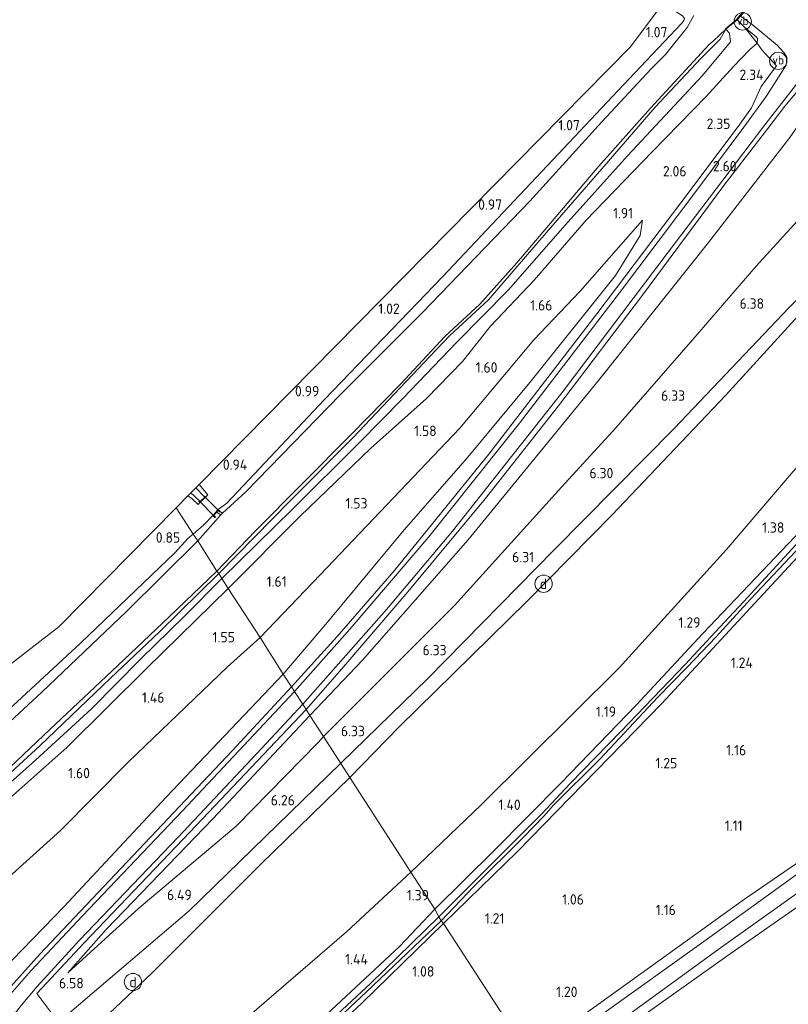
# Model space of a CAD drawing. Extents: x 130905 to 137824, y 412333 to 417928.
# Tile 136 of 256: x 133076 to 133210, y 414507 to 414678. Entities that reach past the tile are written whole.
import ezdxf
from ezdxf.enums import TextEntityAlignment as Align
from ezdxf.lldxf.tags import DXFTag

# ---------------------------------------------------------------- set-up
doc = ezdxf.new("R2010")
doc.units = 0
for name, color, linetype, lineweight in [('B-ME-GR-BOUWLAND_AKKERBOUW-GV', 80, 'Continuous', 13), ('B-ME-GR-GRAS-GV', 60, 'Continuous', 13), ('B-ME-GW-TALUD_KRUIN-G', 90, 'Continuous', 18), ('B-ME-GW-TALUD_TEEN-G', 90, 'Continuous', 18), ('B-ME-IE-MEUBILAIR_DIJKPAAL-S', 7, 'Continuous', 25), ('B-ME-IE-MEUBILAIR_WEGMEUBILAIR-S', 7, 'Continuous', 25), ('B-ME-IE-TERREINAFSCHEIDING_DOORGANG-G', 210, 'Continuous', 18), ('B-ME-IE-TERREINAFSCHEIDING_KUNSTMATIG_HEKWERK-G', 20, 'IE-TERREINAFSCHEIDING-KUNSTMATIG', 18), ('B-ME-IE-TERREINAFSCHEIDING_KUNSTMATIG_MUUR-GV', 90, 'Continuous', 18), ('B-ME-KG-GRENS_OPNAME-G', 210, 'KG-OPNAME', 18), ('B-ME-KW-KUNSTWERK_DUIKER-GV', 170, 'Continuous', 18), ('B-ME-OG-WATER_SLOOT-G', 120, 'Continuous', 18), ('B-ME-OG-WATER_SLOOT-GV', 120, 'Continuous', 18), ('B-ME-VH-VERHARDING_ASFALT-GV', 252, 'Continuous', 18), ('B-ME-WH-WINTERBED-G', 150, 'WH-WINTERBED', 18), ('X-XX-AL-HOOGTELABEL-S', 7, 'Continuous', 25)]:
    doc.layers.add(name, color=color, linetype=linetype, lineweight=lineweight)
doc.styles.add('NLCS-ISO', font='NLCS-ISO.ttf')
doc.styles.add('NLCS-ISO-ANNOTATIVE-T18', font='NLCS-ISO.ttf', dxfattribs={"height": 1.8})
doc.styles.get("Standard").update_dxf_attribs({"font": 'arial.ttf'})
doc.linetypes.add('IE-TERREINAFSCHEIDING-KUNSTMATIG', pattern='A,4,[82,NLCS.SHX,S=0.75,R=90,X=0,Y=0],4,-2', length=10)
tags = doc.linetypes.add('KG-OPNAME', pattern='A,5.5,-2,["O",Standard,S=1.8,R=0,X=-0.5,Y=-0.9],-2,5.5,-2,[5,NLCS.SHX,S=0.75,R=0,X=0,Y=0],-2', length=19).pattern_tags.tags
tags[6] = DXFTag(74, 10)
tags = doc.linetypes.add('WH-WINTERBED', pattern='A,6,-3.5,["WB",Standard,S=1.8,R=0,X=-1.5,Y=-0.9],-3.5,6,-3.5,6,-3.5,6,-3.5,6,-3.5', length=51).pattern_tags.tags
tags[6] = DXFTag(74, 10)

# ---------------------------------------------------------------- blocks, each defined once
blk = doc.blocks.new('SAL-HOOGTELABEL-SO')
at = {"color": 0, "linetype": 'ByBlock', "lineweight": -2, "style": 'NLCS-ISO-ANNOTATIVE-T18'}
blk.add_attdef('HOOGTE', text='', height=1.8, dxfattribs=at).set_placement((2.79, 0), align=Align.RIGHT)
blk = doc.blocks.new('SIE-DIJKPAAL-SO')
at = {"color": 0, "linetype": 'ByBlock', "lineweight": 18}
blk.add_circle((0, 0), 1.5, dxfattribs=at)
at = {"color": 0, "linetype": 'ByBlock', "lineweight": 18, "style": 'NLCS-ISO'}
blk.add_text('d', height=1.8, dxfattribs=at).set_placement((0, 0), align=Align.MIDDLE_CENTER)
blk = doc.blocks.new('SIE-WEG_PAAL_VERKEERSBORD-SO')
at = {"color": 0, "linetype": 'ByBlock', "lineweight": 18}
blk.add_circle((0, 0), 1.5, dxfattribs=at)
at = {"color": 0, "linetype": 'ByBlock', "lineweight": 18, "style": 'NLCS-ISO'}
blk.add_text('vb', height=1.5, dxfattribs=at).set_placement((0, 0.13), align=Align.MIDDLE_CENTER)

msp = doc.modelspace()

# ---------------------------------------------------------------- linework, layer by layer
at = {"layer": 'B-ME-GR-BOUWLAND_AKKERBOUW-GV'}
for points in [[(133112.38, 414594.225, 0.568), (133110.929, 414593.081, 0.702), (133109.997, 414592.086, 0.715), (133108.384, 414590.446, 0.536), (133106.531, 414588.845, 0.517), (133103.595, 414593.399, 0.78), (133105.659, 414595.491, 0.629), (133106.369, 414594.949, 0.635), (133107.406, 414593.988, 0.707), (133107.749, 414594.363, 0.802), (133108.714, 414595.233, 0.765), (133109.124, 414595.667, 0.706), (133107.592, 414597.452, 0.593), (133182.486, 414673.381, 1), (133188.456, 414681.322, 0.728), (133190.125, 414679.745, 0.611), (133191.54, 414678.827, 0.565), (133191.911, 414678.375, 0.574), (133191.782, 414678.031, 0.571), (133191.414, 414677.567, 0.569), (133182.214, 414667.854, 0.818), (133168.061, 414652.767, 0.901), (133149.881, 414633.49, 0.817), (133129.372, 414612.203, 0.787)], [(132952.047, 414448.784, 0.458), (132945.506, 414443.64, 0.588), (132939.182, 414455.503, 0.524), (133027.405, 414529.492, 0.918), (133083.27, 414572.793, 0.994), (133103.595, 414593.399, 0.78), (133106.531, 414588.845, 0.517), (133105.71, 414588.113, 0.558), (133103.39, 414585.554, 0.757), (133086.964, 414569.868, 0.736), (133061.053, 414545.958, 0.811), (133044.931, 414531.111, 0.736), (133034.518, 414521.267, 0.6), (133021.744, 414509.693, 0.512), (133006.774, 414496.185, 0.449), (132992.875, 414484.624, 0.377), (132975.872, 414469.057, 0.37), (132974.399, 414467.944, 0.32), (132973.126, 414466.78, 0.285), (132971.064, 414465.023, 0.435)]]:
    msp.add_polyline3d(points, close=True, dxfattribs=at)
at = {"layer": 'B-ME-GR-GRAS-GV'}
for points in [[(133193.532, 414678.892, -0.173), (133192.363, 414676.816, -0.173), (133188.627, 414672.096, -0.173), (133186.179, 414669.68, -0.173), (133177.574, 414660.427, -0.173), (133165.029, 414646.626, -0.173), (133146.375, 414627.319, -0.173), (133132.131, 414613.088, -0.173), (133115.717, 414596.144, -0.173), (133111.68, 414592.461, -0.173), (133111.327, 414592.688, -0.173), (133110.929, 414593.081, 0.702), (133112.38, 414594.225, 0.568), (133129.372, 414612.203, 0.787), (133149.881, 414633.49, 0.817), (133168.061, 414652.767, 0.901), (133182.214, 414667.854, 0.818), (133191.414, 414677.567, 0.569), (133191.782, 414678.031, 0.571), (133191.911, 414678.375, 0.574)], [(133225.577, 414678.604, 2.682), (133218.286, 414670.301, 2.707), (133214.043, 414666.325, 2.657), (133212.037, 414666.366, 2.519), (133209.351, 414663.146, 2.533), (133206.407, 414659.245, 2.575), (133198.742, 414649.379, 2.717), (133184.451, 414630.098, 2.962), (133169.996, 414611.089, 3.522), (133157.308, 414594.948, 3.977), (133143.86, 414578.824, 4.528), (133132.396, 414565.437, 4.874), (133126.17, 414558.386, 5.006), (133125.585, 414559.292, 4.989), (133140.14, 414575.762, 4.548), (133151.631, 414589.36, 4.171), (133170.801, 414613.623, 3.424), (133189.064, 414637.805, 2.838), (133205.713, 414659.649, 2.543), (133211.189, 414666.703, 2.471), (133214.788, 414671.242, 2.46), (133217.032, 414673.941, 2.458), (133218.492, 414675.625, 2.467), (133221.882, 414678.505, 2.411)], [(133312.093, 414598.2, 1.324), (133290.522, 414582.875, 1.287), (133268.538, 414565.988, 1.363), (133241.637, 414546.314, 1.368), (133231.045, 414538.5, 1.252), (133216.881, 414527.83, 1.152), (133199.248, 414515.549, 1.215), (133182.645, 414503.715, 1.215), (133168.14, 414493.323, 1.17), (133167.156, 414494.818, -0.248), (133180.702, 414504.326, -0.248), (133198.327, 414517.085, -0.248), (133220.927, 414533.206, -0.248), (133242.868, 414549.402, -0.248), (133272.865, 414571.245, -0.248), (133302.747, 414593.287, -0.248), (133328.559, 414612.049, -0.248)], [(133182.645, 414503.715, 1.215), (133199.248, 414515.549, 1.215), (133216.881, 414527.83, 1.152), (133231.045, 414538.5, 1.252), (133241.637, 414546.314, 1.368), (133268.538, 414565.988, 1.363), (133290.522, 414582.875, 1.287), (133312.093, 414598.2, 1.324)], [(133218.455, 414594.834, -0.248), (133204.036, 414579.104, -0.248), (133202.936, 414577.936, -0.148), (133197.208, 414571.785, -0.011), (133192.038, 414566.165, -0.011), (133180.853, 414554.567, -0.011), (133172.039, 414545.548, -0.011), (133168.782, 414542.054, 0.027), (133167.068, 414540.223, 0.052), (133156.485, 414529.601, 0.165), (133149.26, 414522.38, 0.165), (133148.534, 414523.699, 1.231), (133158.774, 414533.862, 1.248), (133170.492, 414545.65, 1.156), (133183.507, 414559.122, 1.155), (133195.084, 414571.549, 1.248), (133211.098, 414588.372, 1.126)], [(133215.89, 414589.5, 0.953), (133201.936, 414574.448, 1.014), (133187.983, 414559.397, 1.074), (133162.919, 414533.69, 1.059), (133150.056, 414521.209, 1.069), (133149.651, 414521.692, 0.165), (133155.337, 414527.65, 0.165), (133163.964, 414536.18, 0.165), (133167.474, 414539.854, 0.052), (133169.098, 414541.698, 0.027), (133177.253, 414549.8, -0.011), (133187.302, 414560.53, -0.011), (133192.365, 414565.729, -0.011), (133197.383, 414571.02, -0.011), (133203.393, 414577.533, -0.148), (133219.125, 414594.229, -0.248)], [(133061.053, 414545.958, 0.811), (133086.964, 414569.868, 0.736), (133103.39, 414585.554, 0.757), (133105.71, 414588.113, 0.558), (133106.531, 414588.845, 0.517), (133107.35, 414587.646, -0.173), (133095, 414575.394, -0.173), (133080.263, 414561.386, -0.173), (133062.769, 414545.24, -0.173)], [(133072.326, 414546.101, -0.173), (133081.742, 414554.972, -0.173), (133093.398, 414565.96, -0.173), (133102.41, 414574.485, -0.173), (133110.671, 414582.424, -0.173), (133111.016, 414581.999, 0.165), (133100.701, 414571.858, 0.302), (133092.175, 414563.804, 0.29), (133079.904, 414552.089, 0.252), (133065.53, 414538.87, 0.165)], [(133068.794, 414540.369, 0.335), (133079.168, 414549.576, 0.335), (133088.911, 414558.504, 0.36), (133097.409, 414567.139, 0.36), (133105.073, 414574.575, 0.423), (133111.527, 414581.112, 0.227), (133112.615, 414579.408, 1.206), (133098.498, 414565.569, 1.182), (133084.614, 414551.764, 1.145), (133065.262, 414534.647, 1.125)], [(133065.262, 414534.647, 1.125), (133084.614, 414551.764, 1.145), (133098.498, 414565.569, 1.182), (133112.615, 414579.408, 1.206), (133118.179, 414570.903, 1.638), (133112.467, 414565.747, 1.638), (133095.345, 414549.266, 1.625), (133083.506, 414537.365, 1.575), (133068.595, 414523.913, 1.588)], [(133074.96, 414510.352, 6.272), (133079.846, 414515.856, 6.152), (133097.114, 414534.056, 5.604), (133113.341, 414551.188, 5.112), (133123.651, 414562.292, 4.905), (133124.157, 414561.506, 4.933), (133104.718, 414540.795, 5.468), (133087.358, 414522.574, 5.973), (133078.391, 414513.027, 6.255), (133074.748, 414508.882, 6.332)], [(133073.377, 414502.778, 6.422), (133076.686, 414506.971, 6.326), (133079.413, 414510.243, 6.27), (133086.839, 414518.331, 6.084), (133103.971, 414536.2, 5.524), (133118.496, 414551.675, 5.192), (133125.585, 414559.292, 4.989), (133126.17, 414558.386, 5.006), (133106.062, 414537.136, 5.62), (133087.618, 414517.881, 6.131), (133079.414, 414509.059, 6.333), (133082.035, 414505.601, 6.304), (133083.264, 414504.051, 6.29), (133084.492, 414502.501, 6.275), (133077.902, 414496.111, 6.259), (133069.366, 414487.982, 6.255)], [(133069.366, 414487.982, 6.255), (133077.902, 414496.111, 6.259), (133084.492, 414502.501, 6.275), (133083.264, 414504.051, 6.29), (133082.035, 414505.601, 6.304), (133079.414, 414509.059, 6.333), (133087.618, 414517.881, 6.131), (133106.062, 414537.136, 5.62), (133126.17, 414558.386, 5.006), (133126.837, 414557.35, 5.157), (133109.951, 414539.373, 5.592), (133091.453, 414520.167, 6.261), (133084.816, 414512.671, 6.356), (133097.104, 414523.863, 6.338), (133114.03, 414538.11, 6.113), (133128.26, 414552.65, 6.152), (133129.211, 414553.668, 6.102), (133133.778, 414546.585, 6.153), (133118.291, 414531.536, 6.097), (133099.375, 414512.609, 6.148), (133087.711, 414501.561, 6.216), (133072.472, 414487.273, 6.153)], [(133072.472, 414487.273, 6.153), (133087.711, 414501.561, 6.216), (133099.375, 414512.609, 6.148), (133118.291, 414531.536, 6.097), (133133.778, 414546.585, 6.153), (133144.385, 414530.136, 1.502), (133133.215, 414519.744, 1.546), (133117.607, 414506.349, 1.678), (133097.29, 414488.861, 1.735), (133087.949, 414480.408, 1.982), (133067.419, 414463.287, 2.348)], [(133227.741, 414541.532, -0.248), (133195.255, 414518.099, -0.248), (133165.758, 414496.986, -0.248)], [(133164.809, 414498.459, 0.922), (133183.96, 414512.22, 0.922), (133202.343, 414525.463, 0.96), (133215.214, 414534.31, 0.96)], [(133067.419, 414463.287, 2.348), (133087.949, 414480.408, 1.982), (133097.29, 414488.861, 1.735), (133117.607, 414506.349, 1.678), (133133.215, 414519.744, 1.546), (133144.385, 414530.136, 1.502), (133148.534, 414523.699, 1.231), (133142.387, 414517.227, 1.227), (133127.171, 414503.061, 1.277), (133115.502, 414492.149, 1.14), (133111.174, 414487.297, 1.315), (133103.638, 414483.685, 1.44), (133087.319, 414470.886, 1.837), (133071.436, 414458.781, 2.17)], [(133127.171, 414503.061, 1.277), (133142.387, 414517.227, 1.227), (133148.534, 414523.699, 1.231), (133149.26, 414522.38, 0.165), (133137.345, 414510.81, 0.165), (133125.101, 414499.391, 0.165)], [(133123.271, 414496.802, 0.165), (133136.679, 414509.324, 0.165), (133149.651, 414521.692, 0.165), (133150.056, 414521.209, 1.069), (133135.859, 414507.396, 1.081), (133119.41, 414492.036, 1.069)], [(133119.41, 414492.036, 1.069), (133135.859, 414507.396, 1.081), (133150.056, 414521.209, 1.069), (133164.809, 414498.459, 0.922)]]:
    msp.add_polyline3d(points, dxfattribs=at)
for points in [[(133125.145, 414591.956, 1.256), (133112.615, 414579.408, 1.206), (133111.527, 414581.112, 0.227), (133123.732, 414593.123, 0.227), (133135.396, 414604.671, 0.227), (133142.981, 414612.402, 0.227), (133152.35, 414622.181, 0.227), (133161.309, 414631.225, 0.24), (133171.2, 414642.501, 0.227), (133181.99, 414654.493, 0.302), (133195.042, 414668.481, 0.502), (133199.922, 414674.314, 0.577), (133199.738, 414675.809, 0.415), (133199.064, 414676.502, -0.173), (133201.028, 414678.137, 2.257), (133202.343, 414676.831, 2.194), (133204.542, 414674.06, 2.088), (133203.221, 414672.9, 2.02), (133200.415, 414670.054, 1.957), (133195.698, 414664.817, 1.906), (133186.298, 414655.221, 1.656), (133174.803, 414643.341, 1.481), (133165.778, 414632.908, 1.281), (133158.201, 414624.926, 1.294), (133153.317, 414618.809, 1.306), (133147.118, 414612.369, 1.269), (133137.356, 414603.7, 1.269)], [(133133.851, 414572.41, 4.624), (133124.157, 414561.506, 4.933), (133123.651, 414562.292, 4.905), (133131.575, 414571.076, 4.545), (133141.446, 414582.441, 4.354), (133157.938, 414602.727, 3.853), (133176.699, 414627.055, 2.996), (133193.071, 414648.71, 2.605), (133201.527, 414659.989, 2.5), (133203.543, 414662.833, 2.475), (133205.219, 414666.557, 2.431), (133207.901, 414670.151, 2.458), (133205.338, 414672.916, 2.388), (133204.542, 414674.06, 2.088), (133204.565, 414674.881, 2.118), (133204.371, 414675.198, 2.142), (133202.343, 414676.831, 2.194), (133201.028, 414678.137, 2.257), (133201.613, 414678.781, 2.214), (133203.648, 414677.319, 2.185), (133208.021, 414673.714, 2.406), (133209.228, 414672.378, 2.427), (133209.7, 414671.652, 2.434), (133209.556, 414670.23, 2.422), (133206.087, 414664.84, 2.433), (133202.236, 414659.511, 2.489), (133194.032, 414648.553, 2.631), (133180.629, 414630.729, 2.946), (133163.262, 414608.119, 3.622), (133147.491, 414588.344, 4.182)], [(133123.432, 414594.624, 0.165), (133111.016, 414581.999, 0.165), (133110.671, 414582.424, -0.173), (133117.336, 414589.329, -0.173), (133133.939, 414606.053, -0.173), (133142.558, 414614.85, -0.173), (133150.255, 414623.148, -0.173), (133156.37, 414628.748, -0.173), (133162.797, 414635.923, -0.173), (133177.013, 414652.738, -0.173), (133185.989, 414662.813, -0.173), (133196.2, 414673.833, -0.173), (133196.908, 414674.396, -0.173), (133199.064, 414676.502, -0.173), (133198.105, 414674.795, 0.165), (133194.822, 414671.458, 0.165), (133186.782, 414662.97, 0.165), (133177.954, 414652.716, 0.152), (133168.224, 414641.575, 0.127), (133157.855, 414629.531, 0.127), (133151.135, 414623.292, 0.165), (133147.654, 414619.662, 0.165), (133134.281, 414605.576, 0.165)], [(133123.732, 414593.123, 0.227), (133111.527, 414581.112, 0.227), (133111.016, 414581.999, 0.165), (133123.432, 414594.624, 0.165), (133134.281, 414605.576, 0.165), (133147.654, 414619.662, 0.165), (133151.135, 414623.292, 0.165), (133157.855, 414629.531, 0.127), (133168.224, 414641.575, 0.127), (133177.954, 414652.716, 0.152), (133186.782, 414662.97, 0.165), (133194.822, 414671.458, 0.165), (133198.105, 414674.795, 0.165), (133199.064, 414676.502, -0.173), (133199.738, 414675.809, 0.415), (133199.922, 414674.314, 0.577), (133195.042, 414668.481, 0.502), (133181.99, 414654.493, 0.302), (133171.2, 414642.501, 0.227), (133161.309, 414631.225, 0.24), (133152.35, 414622.181, 0.227), (133142.981, 414612.402, 0.227), (133135.396, 414604.671, 0.227)], [(133204.565, 414674.881, 2.118), (133204.542, 414674.06, 2.088), (133202.343, 414676.831, 2.194), (133204.371, 414675.198, 2.142)], [(133193.071, 414648.71, 2.605), (133176.699, 414627.055, 2.996), (133157.938, 414602.727, 3.853), (133141.446, 414582.441, 4.354), (133131.575, 414571.076, 4.545), (133123.651, 414562.292, 4.905), (133122.217, 414564.516, 4.56), (133129.898, 414573.541, 4.272), (133143.233, 414589.6, 3.903), (133154.254, 414602.19, 3.358), (133165.038, 414615.131, 3.151), (133179.914, 414633.759, 2.665), (133184.233, 414640.69, 2.48), (133184.59, 414643.351, 2.018), (133173.761, 414631.029, 1.78), (133165.76, 414622.576, 1.684), (133152.875, 414607.252, 1.801), (133128.629, 414581.772, 1.708), (133118.179, 414570.903, 1.638), (133112.615, 414579.408, 1.206), (133125.145, 414591.956, 1.256), (133137.356, 414603.7, 1.269), (133147.118, 414612.369, 1.269), (133153.317, 414618.809, 1.306), (133158.201, 414624.926, 1.294), (133165.778, 414632.908, 1.281), (133174.803, 414643.341, 1.481), (133186.298, 414655.221, 1.656), (133195.698, 414664.817, 1.906), (133200.415, 414670.054, 1.957), (133203.221, 414672.9, 2.02), (133204.542, 414674.06, 2.088), (133205.338, 414672.916, 2.388), (133207.901, 414670.151, 2.458), (133205.219, 414666.557, 2.431), (133203.543, 414662.833, 2.475), (133201.527, 414659.989, 2.5)], [(133135.964, 414566.95, 4.912), (133126.837, 414557.35, 5.157), (133126.17, 414558.386, 5.006), (133132.396, 414565.437, 4.874), (133143.86, 414578.824, 4.528), (133157.308, 414594.948, 3.977), (133169.996, 414611.089, 3.522), (133184.451, 414630.098, 2.962), (133198.742, 414649.379, 2.717), (133206.407, 414659.245, 2.575), (133209.351, 414663.146, 2.533), (133212.037, 414666.366, 2.519), (133214.333, 414663.678, 2.592), (133210.217, 414657.724, 2.55), (133196.075, 414639.458, 2.91), (133176.981, 414615.524, 3.391), (133154.268, 414587.806, 4.261)], [(133138.551, 414563.049, 6.237), (133129.211, 414553.668, 6.102), (133126.837, 414557.35, 5.157), (133135.964, 414566.95, 4.912), (133154.268, 414587.806, 4.261), (133176.981, 414615.524, 3.391), (133196.075, 414639.458, 2.91), (133210.217, 414657.724, 2.55), (133214.333, 414663.678, 2.592), (133215.135, 414662.813, 2.763), (133219.27, 414658.428, 4.908), (133222.256, 414655.29, 6.213), (133217.888, 414650.25, 6.272), (133213.295, 414645.129, 6.326), (133204.379, 414635.348, 6.215), (133193.359, 414622.647, 6.102), (133179.954, 414607.298, 5.986), (133170.567, 414596.984, 6.093), (133151.945, 414576.425, 6.299)], [(133142.329, 414555.389, 6.208), (133133.778, 414546.585, 6.153), (133129.211, 414553.668, 6.102), (133138.551, 414563.049, 6.237), (133151.945, 414576.425, 6.299), (133170.567, 414596.984, 6.093), (133179.954, 414607.298, 5.986), (133193.359, 414622.647, 6.102), (133204.379, 414635.348, 6.215), (133213.295, 414645.129, 6.326), (133217.888, 414650.25, 6.272), (133222.256, 414655.29, 6.213), (133224.049, 414653.22, 6.345), (133227.428, 414649.474, 6.237), (133229.308, 414647.583, 6.133), (133230.191, 414646.696, 6.084), (133216.534, 414632.075, 6.103), (133199.034, 414612.896, 6.049), (133179.319, 414592.17, 6.171), (133164.446, 414577.042, 6.175)], [(133156.583, 414541.802, 1.508), (133144.385, 414530.136, 1.502), (133133.778, 414546.585, 6.153), (133142.329, 414555.389, 6.208), (133164.446, 414577.042, 6.175), (133179.319, 414592.17, 6.171), (133199.034, 414612.896, 6.049), (133216.534, 414632.075, 6.103), (133230.191, 414646.696, 6.084), (133239.591, 414637.519, 2.659), (133243.054, 414634.214, 1.6), (133232.215, 414623.467, 1.52), (133213.527, 414602.883, 1.419), (133199.211, 414586.153, 1.383), (133180.586, 414565.613, 1.505)], [(133183.96, 414512.22, 0.922), (133164.809, 414498.459, 0.922), (133150.056, 414521.209, 1.069), (133162.919, 414533.69, 1.059), (133187.983, 414559.397, 1.074), (133201.936, 414574.448, 1.014), (133215.89, 414589.5, 0.953), (133227.457, 414602.014, 0.963), (133254.26, 414630.844, 1.038), (133268.781, 414647.526, 1.125), (133273.356, 414642.754, 1.2), (133278.149, 414636.917, 1.087), (133294.683, 414616.616, 1.07), (133306.576, 414601.916, 1.148), (133298.535, 414595.681, 1.164), (133286.043, 414586.506, 1.142), (133273.778, 414577.314, 1.051), (133266.933, 414572.085, 1.186), (133253.326, 414562.278, 1.135), (133235.55, 414549.246, 1.11), (133215.214, 414534.31, 0.96), (133202.343, 414525.463, 0.96)], [(133129.898, 414573.541, 4.272), (133122.217, 414564.516, 4.56), (133118.179, 414570.903, 1.638), (133128.629, 414581.772, 1.708), (133152.875, 414607.252, 1.801), (133165.76, 414622.576, 1.684), (133173.761, 414631.029, 1.78), (133184.59, 414643.351, 2.018), (133184.233, 414640.69, 2.48), (133179.914, 414633.759, 2.665), (133165.038, 414615.131, 3.151), (133154.254, 414602.19, 3.358), (133143.233, 414589.6, 3.903)], [(133241.236, 414621.585, 1.131), (133225.64, 414604.024, 1.068), (133211.098, 414588.372, 1.126), (133195.084, 414571.549, 1.248), (133183.507, 414559.122, 1.155), (133170.492, 414545.65, 1.156), (133158.774, 414533.862, 1.248), (133148.534, 414523.699, 1.231), (133144.385, 414530.136, 1.502), (133156.583, 414541.802, 1.508), (133180.586, 414565.613, 1.505), (133199.211, 414586.153, 1.383), (133213.527, 414602.883, 1.419), (133232.215, 414623.467, 1.52), (133243.054, 414634.214, 1.6), (133244.478, 414633.057, 1.548), (133247.389, 414630.251, 1.368), (133248.239, 414629.441, 1.198), (133246.92, 414627.862, 1.23)], [(133109.124, 414595.667, 0.706), (133108.714, 414595.233, 0.765), (133108.544, 414595.428, -0.048), (133108.468, 414595.362, -0.173), (133107, 414596.851, -0.173), (133107.592, 414597.452, 0.593)], [(133107.749, 414594.363, 0.802), (133107.406, 414593.988, 0.707), (133106.369, 414594.949, 0.635), (133105.659, 414595.491, 0.629), (133106.173, 414596.013, -0.173), (133107.603, 414594.642, -0.173), (133107.534, 414594.57, 0.077)], [(133111.366, 414592.151, -0.173), (133107.35, 414587.646, -0.173), (133106.531, 414588.845, 0.517), (133108.384, 414590.446, 0.536), (133109.997, 414592.086, 0.715), (133110.347, 414591.732, 0.165), (133110.418, 414591.803, 0.302), (133110.136, 414592.088, -0.173), (133110.629, 414592.613, -0.173)], [(133007.759, 414484.923, 0.423), (133003.926, 414482.439, 0.202), (133009.007, 414487.26, 0.202), (133024.263, 414500.879, 0.202), (133037.231, 414512.735, 0.19), (133055.186, 414529.196, 0.277), (133065.53, 414538.87, 0.165), (133079.904, 414552.089, 0.252), (133092.175, 414563.804, 0.29), (133100.701, 414571.858, 0.302), (133111.016, 414581.999, 0.165), (133111.527, 414581.112, 0.227), (133105.073, 414574.575, 0.423), (133097.409, 414567.139, 0.36), (133088.911, 414558.504, 0.36), (133079.168, 414549.576, 0.335), (133068.794, 414540.369, 0.335), (133058.684, 414531.262, 0.335), (133048.813, 414522.13, 0.323), (133038.478, 414512.262, 0.323), (133029.758, 414504.143, 0.31), (133016.423, 414492.109, 0.423)], [(133005.205, 414451.077, 6.114), (132997.096, 414444.311, 6.099), (132992.478, 414450.582, 2.936), (132989.76, 414454.209, 1.375), (133003.565, 414465.564, 1.425), (133022.18, 414482.006, 1.538), (133035.981, 414494.068, 1.625), (133053.971, 414510.687, 1.675), (133068.595, 414523.913, 1.588), (133083.506, 414537.365, 1.575), (133095.345, 414549.266, 1.625), (133112.467, 414565.747, 1.638), (133118.179, 414570.903, 1.638), (133122.217, 414564.516, 4.56), (133101.85, 414543.15, 5.112), (133084.095, 414524.139, 5.718), (133073.388, 414513.082, 5.964), (133062.464, 414502.646, 6.075), (133048.9, 414489.707, 6.196), (133027.872, 414470.866, 6.141)], [(133011.26, 414450.48, 6.258), (132999.877, 414440.442, 6.234), (132997.783, 414443.227, 6.244), (132997.096, 414444.311, 6.099), (133005.205, 414451.077, 6.114), (133027.872, 414470.866, 6.141), (133048.9, 414489.707, 6.196), (133062.464, 414502.646, 6.075), (133073.388, 414513.082, 5.964), (133084.095, 414524.139, 5.718), (133101.85, 414543.15, 5.112), (133122.217, 414564.516, 4.56), (133123.651, 414562.292, 4.905), (133113.341, 414551.188, 5.112), (133097.114, 414534.056, 5.604), (133079.846, 414515.856, 6.152), (133074.96, 414510.352, 6.272), (133072.629, 414507.591, 6.334), (133068.915, 414502.624, 6.373), (133066.04, 414499.164, 6.393), (133061.428, 414494.343, 6.387), (133040.021, 414475.583, 6.241)], [(133097.104, 414523.863, 6.338), (133084.816, 414512.671, 6.356), (133091.453, 414520.167, 6.261), (133109.951, 414539.373, 5.592), (133126.837, 414557.35, 5.157), (133129.211, 414553.668, 6.102), (133128.26, 414552.65, 6.152), (133114.03, 414538.11, 6.113)]]:
    msp.add_polyline3d(points, close=True, dxfattribs=at)
at = {"layer": 'B-ME-GW-TALUD_KRUIN-G'}
for points in [[(133381.367, 414861.14, 6.434), (133369.176, 414843.629, 6.483), (133356.985, 414826.119, 6.531), (133335.935, 414797.994, 6.511), (133322.187, 414780.491, 6.361), (133305.786, 414759.412, 6.363), (133284.239, 414732.081, 6.373), (133267.192, 414709.88, 6.284), (133251.289, 414689.546, 6.321), (133241.137, 414677.307, 6.284), (133230.765, 414664.982, 6.249), (133223.459, 414657.133, 6.22), (133222.256, 414655.29, 6.213), (133217.888, 414650.25, 6.272), (133213.295, 414645.129, 6.326), (133204.379, 414635.348, 6.215), (133193.359, 414622.647, 6.102), (133179.954, 414607.298, 5.986), (133170.567, 414596.984, 6.093), (133151.945, 414576.425, 6.299), (133138.551, 414563.049, 6.237), (133129.211, 414553.668, 6.102)], [(133133.778, 414546.585, 6.153), (133142.329, 414555.389, 6.208), (133164.446, 414577.042, 6.175), (133179.319, 414592.17, 6.171), (133199.034, 414612.896, 6.049), (133216.534, 414632.075, 6.103), (133230.191, 414646.696, 6.084), (133234.14, 414651.538, 5.988), (133239.521, 414658.292, 6.051), (133251.156, 414672.244, 6.099), (133263.672, 414687.478, 6.107), (133275.973, 414703.058, 6.202), (133295.045, 414726.678, 6.284), (133313.427, 414749.68, 6.328), (133331.497, 414773.173, 6.3), (133345.436, 414791.275, 6.218), (133363.996, 414816.875, 6.3), (133375.986, 414833.939, 6.296), (133387.977, 414851.003, 6.291)], [(133201.028, 414678.137, 2.257), (133202.343, 414676.831, 2.194)], [(133202.343, 414676.831, 2.194), (133204.371, 414675.198, 2.142), (133204.565, 414674.881, 2.118), (133204.542, 414674.06, 2.088), (133203.221, 414672.9, 2.02), (133200.415, 414670.054, 1.957), (133195.698, 414664.817, 1.906), (133186.298, 414655.221, 1.656), (133174.803, 414643.341, 1.481), (133165.778, 414632.908, 1.281), (133158.201, 414624.926, 1.294), (133153.317, 414618.809, 1.306), (133147.118, 414612.369, 1.269), (133137.356, 414603.7, 1.269), (133125.145, 414591.956, 1.256), (133112.615, 414579.408, 1.206)], [(133184.59, 414643.351, 2.018), (133184.233, 414640.69, 2.48), (133179.914, 414633.759, 2.665)], [(133179.914, 414633.759, 2.665), (133165.038, 414615.131, 3.151), (133154.254, 414602.19, 3.358), (133143.233, 414589.6, 3.903), (133129.898, 414573.541, 4.272), (133122.217, 414564.516, 4.56)], [(133065.262, 414534.647, 1.125), (133084.614, 414551.764, 1.145), (133098.498, 414565.569, 1.182), (133112.615, 414579.408, 1.206)], [(133122.217, 414564.516, 4.56), (133101.85, 414543.15, 5.112), (133084.095, 414524.139, 5.718), (133073.388, 414513.082, 5.964), (133062.464, 414502.646, 6.075), (133048.9, 414489.707, 6.196), (133027.872, 414470.866, 6.141), (133005.205, 414451.077, 6.114), (132997.096, 414444.311, 6.099), (132996.442, 414443.702, 6.099), (132988.456, 414436.274, 6.098), (132964.43, 414415.476, 6.162), (132936.442, 414390.374, 6.194), (132921.229, 414377.383, 6.238), (132905.649, 414365.149, 6.281)], [(133129.211, 414553.668, 6.102), (133128.26, 414552.65, 6.152), (133114.03, 414538.11, 6.113), (133097.104, 414523.863, 6.338), (133084.816, 414512.671, 6.356)], [(133133.778, 414546.585, 6.153), (133118.291, 414531.536, 6.097), (133099.375, 414512.609, 6.148), (133087.711, 414501.561, 6.216), (133072.472, 414487.273, 6.153), (133069.771, 414485.469, 6.153), (133066.043, 414482.919, 6.231), (133061.691, 414479.481, 6.144), (133040.749, 414458.294, 5.32), (133026.939, 414444.197, 4.694), (133022.09, 414438.762, 4.595), (133021.023, 414436.839, 4.335), (133020.022, 414434.854, 4.123), (133019.25, 414433.865, 4.024), (133017.535, 414432.564, 3.964), (133015.406, 414430.225, 3.901), (133012.438, 414426.806, 3.82), (133011.362, 414425.481, 3.791), (133006.459, 414420.029, 3.576), (132998.166, 414410.007, 3.151), (132992.515, 414403.627, 3.134), (132990.513, 414401.783, 3.107), (132988.622, 414398.822, 2.894), (132987.555, 414395.388, 2.459)]]:
    msp.add_polyline3d(points, dxfattribs=at)
at = {"layer": 'B-ME-GW-TALUD_TEEN-G'}
for points in [[(133126.837, 414557.35, 5.157), (133135.964, 414566.95, 4.912), (133154.268, 414587.806, 4.261), (133176.981, 414615.524, 3.391), (133196.075, 414639.458, 2.91), (133210.217, 414657.724, 2.55), (133214.333, 414663.678, 2.592), (133217.779, 414667.28, 2.609), (133226.661, 414678.528, 2.582), (133241.175, 414698.174, 2.105), (133256.102, 414719.126, 1.947), (133272.694, 414739.672, 1.561), (133288.988, 414761.725, 1.39), (133301.147, 414778.393, 1.396), (133313.307, 414795.062, 1.401), (133328.163, 414815.773, 1.472), (133345.65, 414839.149, 1.488), (133358.891, 414857.227, 1.505), (133372.132, 414875.306, 1.521)], [(133333.957, 414744.672, 1.372), (133318.997, 414727.413, 1.422), (133303.959, 414708.884, 1.396), (133284.584, 414683.542, 1.331), (133268.251, 414664.165, 1.404), (133251.273, 414643.517, 1.428), (133243.054, 414634.214, 1.6), (133232.215, 414623.467, 1.52), (133213.527, 414602.883, 1.419), (133199.211, 414586.153, 1.383), (133180.586, 414565.613, 1.505), (133156.583, 414541.802, 1.508), (133144.385, 414530.136, 1.502)], [(133199.064, 414676.502, -0.173), (133199.738, 414675.809, 0.415), (133199.922, 414674.314, 0.577), (133195.042, 414668.481, 0.502), (133181.99, 414654.493, 0.302), (133171.2, 414642.501, 0.227), (133161.309, 414631.225, 0.24), (133152.35, 414622.181, 0.227), (133142.981, 414612.402, 0.227), (133135.396, 414604.671, 0.227), (133123.732, 414593.123, 0.227), (133111.527, 414581.112, 0.227)], [(133173.761, 414631.029, 1.78), (133184.59, 414643.351, 2.018)], [(133118.179, 414570.903, 1.638), (133128.629, 414581.772, 1.708), (133152.875, 414607.252, 1.801), (133165.76, 414622.576, 1.684), (133173.761, 414631.029, 1.78)], [(133111.527, 414581.112, 0.227), (133105.073, 414574.575, 0.423), (133097.409, 414567.139, 0.36), (133088.911, 414558.504, 0.36), (133079.168, 414549.576, 0.335), (133068.794, 414540.369, 0.335)], [(132989.76, 414454.209, 1.375), (133003.565, 414465.564, 1.425), (133022.18, 414482.006, 1.538), (133035.981, 414494.068, 1.625), (133053.971, 414510.687, 1.675), (133068.595, 414523.913, 1.588), (133083.506, 414537.365, 1.575), (133095.345, 414549.266, 1.625), (133112.467, 414565.747, 1.638), (133118.179, 414570.903, 1.638)], [(133084.816, 414512.671, 6.356), (133091.453, 414520.167, 6.261), (133109.951, 414539.373, 5.592), (133126.837, 414557.35, 5.157)], [(133144.385, 414530.136, 1.502), (133133.215, 414519.744, 1.546), (133117.607, 414506.349, 1.678), (133097.29, 414488.861, 1.735), (133087.949, 414480.408, 1.982), (133067.419, 414463.287, 2.348), (133043.842, 414443.509, 2.423), (133028.546, 414431.148, 2.49), (133026.664, 414429.688, 2.599)]]:
    msp.add_polyline3d(points, dxfattribs=at)
at = {"layer": 'B-ME-IE-TERREINAFSCHEIDING_DOORGANG-G'}
for points in [[(133205.338, 414672.916, 2.388), (133207.901, 414670.151, 2.458)], [(133205.219, 414666.557, 2.431), (133203.543, 414662.833, 2.475)], [(133212.037, 414666.366, 2.519), (133209.351, 414663.146, 2.533)]]:
    msp.add_polyline3d(points, dxfattribs=at)
at = {"layer": 'B-ME-IE-TERREINAFSCHEIDING_KUNSTMATIG_HEKWERK-G'}
for points in [[(133205.338, 414672.916, 2.388), (133204.542, 414674.06, 2.088), (133202.343, 414676.831, 2.194)], [(133207.901, 414670.151, 2.458), (133205.219, 414666.557, 2.431)], [(133203.543, 414662.833, 2.475), (133201.527, 414659.989, 2.5), (133193.071, 414648.71, 2.605), (133176.699, 414627.055, 2.996), (133157.938, 414602.727, 3.853), (133141.446, 414582.441, 4.354), (133131.575, 414571.076, 4.545), (133123.651, 414562.292, 4.905)], [(133209.351, 414663.146, 2.533), (133206.407, 414659.245, 2.575), (133198.742, 414649.379, 2.717), (133184.451, 414630.098, 2.962), (133169.996, 414611.089, 3.522), (133157.308, 414594.948, 3.977), (133143.86, 414578.824, 4.528), (133132.396, 414565.437, 4.874), (133126.17, 414558.386, 5.006)], [(133123.651, 414562.292, 4.905), (133113.341, 414551.188, 5.112), (133097.114, 414534.056, 5.604), (133079.846, 414515.856, 6.152), (133074.96, 414510.352, 6.272), (133072.629, 414507.591, 6.334), (133068.915, 414502.624, 6.373), (133066.04, 414499.164, 6.393), (133061.428, 414494.343, 6.387), (133040.021, 414475.583, 6.241), (133011.26, 414450.48, 6.258), (132999.877, 414440.442, 6.234)], [(133126.17, 414558.386, 5.006), (133106.062, 414537.136, 5.62), (133087.618, 414517.881, 6.131), (133079.414, 414509.059, 6.333), (133082.035, 414505.601, 6.304)]]:
    msp.add_polyline3d(points, dxfattribs=at)
at = {"layer": 'B-ME-IE-TERREINAFSCHEIDING_KUNSTMATIG_MUUR-GV'}
for points in [[(133201.028, 414678.137, 2.257), (133199.064, 414676.502, -0.173), (133199, 414676.58, -0.173), (133200.953, 414678.205, -0.173), (133201.53, 414678.855, -0.173), (133204.38, 414682.066, -0.173), (133205.779, 414683.999, -0.173), (133205.86, 414683.94, -0.173), (133205.337, 414683.217, 0.531), (133204.461, 414682.007, 2.2), (133203.918, 414681.388, 2.207), (133201.613, 414678.781, 2.214)], [(133108.714, 414595.233, 0.765), (133107.749, 414594.363, 0.802), (133107.534, 414594.57, 0.077), (133107.603, 414594.642, -0.173), (133107.751, 414594.5, -0.173), (133108.574, 414595.241, -0.173), (133108.468, 414595.362, -0.173), (133108.544, 414595.428, -0.048)], [(133110.929, 414593.081, 0.702), (133111.327, 414592.688, -0.173), (133111.257, 414592.617, -0.173), (133110.932, 414592.938, -0.173), (133110.629, 414592.613, -0.173), (133110.136, 414592.088, -0.173), (133110.418, 414591.803, 0.302), (133110.347, 414591.732, 0.165), (133109.997, 414592.086, 0.715)]]:
    msp.add_polyline3d(points, close=True, dxfattribs=at)
at = {"layer": 'B-ME-KG-GRENS_OPNAME-G'}
for points in [[(133188.456, 414681.322, 0.728), (133182.486, 414673.381, 1), (133107.592, 414597.452, 0.593), (133107, 414596.851, -0.173), (133106.173, 414596.013, -0.173), (133105.659, 414595.491, 0.629), (133103.595, 414593.399, 0.78)], [(133103.595, 414593.399, 0.78), (133083.27, 414572.793, 0.994), (133027.405, 414529.492, 0.918), (132939.182, 414455.503, 0.524), (132938.565, 414454.986, 0.481), (132937.741, 414454.295, -0.126), (132936.833, 414453.533, -0.126), (132935.54, 414452.449, 0.955), (132892.653, 414416.482, 1.38), (132833.682, 414368.087, 1.24)]]:
    msp.add_polyline3d(points, dxfattribs=at)
at = {"layer": 'B-ME-KW-KUNSTWERK_DUIKER-GV'}
msp.add_polyline3d([(133110.931, 414593.009, -0.173), (133110.066, 414592.087, -0.173), (133107.75, 414594.432, -0.173), (133108.644, 414595.237, -0.173)], close=True, dxfattribs=at)
at = {"layer": 'B-ME-OG-WATER_SLOOT-G'}
for points in [[(133110.929, 414593.081, 0.702), (133112.38, 414594.225, 0.568), (133129.372, 414612.203, 0.787), (133149.881, 414633.49, 0.817), (133168.061, 414652.767, 0.901), (133182.214, 414667.854, 0.818), (133191.414, 414677.567, 0.569), (133191.782, 414678.031, 0.571), (133191.911, 414678.375, 0.574), (133191.54, 414678.827, 0.565), (133190.125, 414679.745, 0.611), (133188.456, 414681.322, 0.728)], [(133199.064, 414676.502, -0.173), (133198.105, 414674.795, 0.165), (133194.822, 414671.458, 0.165), (133186.782, 414662.97, 0.165), (133177.954, 414652.716, 0.152), (133168.224, 414641.575, 0.127), (133157.855, 414629.531, 0.127), (133151.135, 414623.292, 0.165), (133147.654, 414619.662, 0.165), (133134.281, 414605.576, 0.165), (133123.432, 414594.624, 0.165), (133111.016, 414581.999, 0.165)], [(133150.056, 414521.209, 1.069), (133162.919, 414533.69, 1.059), (133187.983, 414559.397, 1.074), (133201.936, 414574.448, 1.014), (133215.89, 414589.5, 0.953), (133227.457, 414602.014, 0.963), (133254.26, 414630.844, 1.038), (133268.781, 414647.526, 1.125)], [(133248.239, 414629.441, 1.198), (133246.92, 414627.862, 1.23), (133241.236, 414621.585, 1.131), (133225.64, 414604.024, 1.068), (133211.098, 414588.372, 1.126), (133195.084, 414571.549, 1.248), (133183.507, 414559.122, 1.155), (133170.492, 414545.65, 1.156), (133158.774, 414533.862, 1.248), (133148.534, 414523.699, 1.231)], [(133107.592, 414597.452, 0.593), (133109.124, 414595.667, 0.706), (133108.714, 414595.233, 0.765)], [(133107.749, 414594.363, 0.802), (133107.406, 414593.988, 0.707), (133106.369, 414594.949, 0.635), (133105.659, 414595.491, 0.629)], [(133106.531, 414588.845, 0.517), (133108.384, 414590.446, 0.536), (133109.997, 414592.086, 0.715)], [(132945.506, 414443.64, 0.588), (132952.047, 414448.784, 0.458), (132971.064, 414465.023, 0.435), (132973.126, 414466.78, 0.285), (132974.399, 414467.944, 0.32), (132975.872, 414469.057, 0.37), (132992.875, 414484.624, 0.377), (133006.774, 414496.185, 0.449), (133021.744, 414509.693, 0.512), (133034.518, 414521.267, 0.6), (133044.931, 414531.111, 0.736), (133061.053, 414545.958, 0.811), (133086.964, 414569.868, 0.736), (133103.39, 414585.554, 0.757), (133105.71, 414588.113, 0.558), (133106.531, 414588.845, 0.517)], [(133111.016, 414581.999, 0.165), (133100.701, 414571.858, 0.302), (133092.175, 414563.804, 0.29), (133079.904, 414552.089, 0.252), (133065.53, 414538.87, 0.165), (133055.186, 414529.196, 0.277), (133037.231, 414512.735, 0.19), (133024.263, 414500.879, 0.202), (133009.007, 414487.26, 0.202), (133003.926, 414482.439, 0.202), (133002.646, 414480.174, 0.202), (133001.673, 414478.737, 0.202), (133000.259, 414477.738, 0.202), (132997.957, 414476.704, 0.202), (132996.352, 414475.868, 0.202), (132993.354, 414472.824, 0.202), (132982.816, 414463.303, 0.278)], [(133253.326, 414562.278, 1.135), (133235.55, 414549.246, 1.11), (133215.214, 414534.31, 0.96), (133202.343, 414525.463, 0.96), (133183.96, 414512.22, 0.922), (133164.809, 414498.459, 0.922)], [(133168.14, 414493.323, 1.17), (133182.645, 414503.715, 1.215), (133199.248, 414515.549, 1.215), (133216.881, 414527.83, 1.152), (133231.045, 414538.5, 1.252)], [(133148.534, 414523.699, 1.231), (133142.387, 414517.227, 1.227), (133127.171, 414503.061, 1.277), (133115.502, 414492.149, 1.14), (133111.174, 414487.297, 1.315), (133110.788, 414481.443, 1.177), (133109.948, 414470.636, 1.015), (133110.112, 414467.968, 1.34), (133113.677, 414469.785, 1.244), (133113.455, 414477.412, 1.094), (133114.649, 414487.257, 1.119), (133119.41, 414492.036, 1.069), (133135.859, 414507.396, 1.081), (133150.056, 414521.209, 1.069)]]:
    msp.add_polyline3d(points, dxfattribs=at)
at = {"layer": 'B-ME-OG-WATER_SLOOT-GV'}
for points in [[(133200.953, 414678.205, -0.173), (133199, 414676.58, -0.173), (133199.064, 414676.502, -0.173), (133196.908, 414674.396, -0.173), (133196.2, 414673.833, -0.173), (133185.989, 414662.813, -0.173), (133177.013, 414652.738, -0.173), (133162.797, 414635.923, -0.173), (133156.37, 414628.748, -0.173), (133150.255, 414623.148, -0.173), (133142.558, 414614.85, -0.173), (133133.939, 414606.053, -0.173), (133117.336, 414589.329, -0.173), (133110.671, 414582.424, -0.173), (133107.35, 414587.646, -0.173), (133111.366, 414592.151, -0.173), (133111.68, 414592.461, -0.173), (133115.717, 414596.144, -0.173), (133132.131, 414613.088, -0.173), (133146.375, 414627.319, -0.173), (133165.029, 414646.626, -0.173), (133177.574, 414660.427, -0.173), (133186.179, 414669.68, -0.173), (133188.627, 414672.096, -0.173), (133192.363, 414676.816, -0.173), (133193.532, 414678.892, -0.173)], [(133328.559, 414612.049, -0.248), (133302.747, 414593.287, -0.248), (133272.865, 414571.245, -0.248), (133242.868, 414549.402, -0.248), (133220.927, 414533.206, -0.248), (133198.327, 414517.085, -0.248), (133180.702, 414504.326, -0.248)], [(133062.769, 414545.24, -0.173), (133080.263, 414561.386, -0.173), (133095, 414575.394, -0.173), (133107.35, 414587.646, -0.173), (133110.671, 414582.424, -0.173), (133102.41, 414574.485, -0.173), (133093.398, 414565.96, -0.173), (133081.742, 414554.972, -0.173), (133072.326, 414546.101, -0.173)], [(133165.758, 414496.986, -0.248), (133195.255, 414518.099, -0.248), (133227.741, 414541.532, -0.248)]]:
    msp.add_polyline3d(points, dxfattribs=at)
for points in [[(133108.574, 414595.241, -0.173), (133107.751, 414594.5, -0.173), (133107.603, 414594.642, -0.173), (133106.173, 414596.013, -0.173), (133107, 414596.851, -0.173), (133108.468, 414595.362, -0.173)], [(133155.337, 414527.65, 0.165), (133149.651, 414521.692, 0.165), (133149.26, 414522.38, 0.165), (133156.485, 414529.601, 0.165), (133167.068, 414540.223, 0.052), (133168.782, 414542.054, 0.027), (133172.039, 414545.548, -0.011), (133180.853, 414554.567, -0.011), (133192.038, 414566.165, -0.011), (133197.208, 414571.785, -0.011), (133202.936, 414577.936, -0.148), (133204.036, 414579.104, -0.248), (133218.455, 414594.834, -0.248), (133219.125, 414594.229, -0.248), (133203.393, 414577.533, -0.148), (133197.383, 414571.02, -0.011), (133192.365, 414565.729, -0.011), (133187.302, 414560.53, -0.011), (133177.253, 414549.8, -0.011), (133169.098, 414541.698, 0.027), (133167.474, 414539.854, 0.052), (133163.964, 414536.18, 0.165)], [(133110.932, 414592.938, -0.173), (133111.257, 414592.617, -0.173), (133111.327, 414592.688, -0.173), (133111.68, 414592.461, -0.173), (133111.366, 414592.151, -0.173), (133110.629, 414592.613, -0.173)], [(133111.629, 414470.093, 0.165), (133111.24, 414469.961, 0.165), (133111.077, 414474.727, 0.165), (133111.258, 414478.611, 0.165), (133112.344, 414485.995, 0.165), (133112.578, 414487.497, 0.165), (133115.556, 414490.871, 0.165), (133121.949, 414496.84, 0.165), (133125.101, 414499.391, 0.165), (133137.345, 414510.81, 0.165), (133149.26, 414522.38, 0.165), (133149.651, 414521.692, 0.165), (133136.679, 414509.324, 0.165), (133123.271, 414496.802, 0.165), (133114.017, 414487.8, 0.165), (133113.725, 414487.12, 0.165), (133112.702, 414480.361, 0.165), (133112.344, 414474.86, 0.165), (133112.145, 414470.315, 0.165)]]:
    msp.add_polyline3d(points, close=True, dxfattribs=at)
at = {"layer": 'B-ME-VH-VERHARDING_ASFALT-GV'}
for points in [[(133211.189, 414666.703, 2.471), (133205.713, 414659.649, 2.543), (133189.064, 414637.805, 2.838), (133170.801, 414613.623, 3.424), (133151.631, 414589.36, 4.171), (133140.14, 414575.762, 4.548), (133125.585, 414559.292, 4.989), (133124.157, 414561.506, 4.933), (133133.851, 414572.41, 4.624), (133147.491, 414588.344, 4.182), (133163.262, 414608.119, 3.622), (133180.629, 414630.729, 2.946), (133194.032, 414648.553, 2.631), (133202.236, 414659.511, 2.489), (133206.087, 414664.84, 2.433), (133209.556, 414670.23, 2.422), (133209.7, 414671.652, 2.434), (133209.228, 414672.378, 2.427), (133208.021, 414673.714, 2.406), (133203.648, 414677.319, 2.185), (133201.613, 414678.781, 2.214)], [(133074.748, 414508.882, 6.332), (133078.391, 414513.027, 6.255), (133087.358, 414522.574, 5.973), (133104.718, 414540.795, 5.468), (133124.157, 414561.506, 4.933), (133125.585, 414559.292, 4.989), (133118.496, 414551.675, 5.192), (133103.971, 414536.2, 5.524), (133086.839, 414518.331, 6.084), (133079.413, 414510.243, 6.27), (133076.686, 414506.971, 6.326), (133073.377, 414502.778, 6.422)]]:
    msp.add_polyline3d(points, dxfattribs=at)
at = {"layer": 'B-ME-WH-WINTERBED-G'}
for points in [[(133386.431, 414853.374, 6.392), (133371.253, 414832.292, 6.46), (133361.983, 414819.007, 6.478), (133341.084, 414791.006, 6.396), (133319.528, 414761.961, 6.297), (133297.019, 414732.779, 6.37), (133274.383, 414704.067, 6.223), (133248.092, 414671.526, 6.174), (133229.308, 414647.583, 6.133), (133210.109, 414628.196, 6.124), (133190.112, 414607.193, 6.079), (133169.258, 414586.099, 6.244), (133147.329, 414563.761, 6.286), (133132.188, 414549.051, 6.135)], [(133132.188, 414549.051, 6.135), (133105.859, 414523.387, 6.222), (133085.081, 414505.729, 6.237), (133083.264, 414504.051, 6.29), (133069.834, 414498.273, 6.414), (133060.867, 414490.876, 6.405), (133029.999, 414463.835, 6.212), (133001.123, 414438.745, 6.233), (132992.148, 414430.968, 6.249), (132961.233, 414403.809, 6.254), (132929.707, 414376.417, 6.216), (132897.646, 414348.868, 6.27), (132876.35, 414331.15, 6.321), (132867.025, 414323.308, 6.287)]]:
    msp.add_polyline3d(points, dxfattribs=at)

# ---------------------------------------------------------------- block references
at = {"layer": 'B-ME-IE-MEUBILAIR_DIJKPAAL-S'}
for p in [(133167.421, 414580.209, 6.025), (133096.102, 414511.055, 6.152)]:
    msp.add_blockref('SIE-DIJKPAAL-SO', p, dxfattribs=at)
at = {"layer": 'B-ME-IE-MEUBILAIR_WEGMEUBILAIR-S'}
for p in [(133202.015, 414677.847, 2.244), (133208.183, 414671.006, 2.422)]:
    msp.add_blockref('SIE-WEG_PAAL_VERKEERSBORD-SO', p, dxfattribs=at)
at = {"layer": 'X-XX-AL-HOOGTELABEL-S'}
for p, values in [((133186.143, 414675.095, 1.068), {'HOOGTE': '1.07'}), ((133202.836, 414667.696, 2.34), {'HOOGTE': '2.34'}), ((133170.941, 414658.939, 1.068), {'HOOGTE': '1.07'}), ((133197.094, 414659.184, 2.352), {'HOOGTE': '2.35'}), ((133198.153, 414651.823, 2.595), {'HOOGTE': '2.60'}), ((133189.461, 414650.941, 2.064), {'HOOGTE': '2.06'}), ((133157.425, 414645.151, 0.968), {'HOOGTE': '0.97'}), ((133180.194, 414643.658, 1.914), {'HOOGTE': '1.91'}), ((133166.164, 414627.661, 1.664), {'HOOGTE': '1.66'}), ((133202.938, 414627.96, 6.377), {'HOOGTE': '6.38'}), ((133139.644, 414627.072, 1.018), {'HOOGTE': '1.02'}), ((133156.627, 414616.869, 1.602), {'HOOGTE': '1.60'}), ((133125.676, 414612.755, 0.993), {'HOOGTE': '0.99'}), ((133189.215, 414611.972, 6.327), {'HOOGTE': '6.33'}), ((133146.062, 414605.858, 1.577), {'HOOGTE': '1.58'}), ((133113.166, 414599.99, 0.943), {'HOOGTE': '0.94'}), ((133176.747, 414598.526, 6.302), {'HOOGTE': '6.30'}), ((133134.047, 414593.276, 1.525), {'HOOGTE': '1.53'}), ((133206.455, 414589.071, 1.377), {'HOOGTE': '1.38'}), ((133101.509, 414587.34, 0.852), {'HOOGTE': '0.85'}), ((133162.992, 414583.941, 6.314), {'HOOGTE': '6.31'}), ((133120.003, 414579.696, 1.614), {'HOOGTE': '1.61'}), ((133191.896, 414572.589, 1.29), {'HOOGTE': '1.29'}), ((133111.014, 414570.041, 1.55), {'HOOGTE': '1.55'}), ((133147.786, 414567.795, 6.327), {'HOOGTE': '6.33'}), ((133200.989, 414565.598, 1.24), {'HOOGTE': '1.24'}), ((133098.776, 414559.556, 1.464), {'HOOGTE': '1.46'}), ((133177.221, 414557.099, 1.19), {'HOOGTE': '1.19'}), ((133133.602, 414553.738, 6.327), {'HOOGTE': '6.33'}), ((133199.828, 414550.419, 1.159), {'HOOGTE': '1.16'}), ((133187.859, 414548.168, 1.252), {'HOOGTE': '1.25'}), ((133085.835, 414546.438, 1.6), {'HOOGTE': '1.60'}), ((133121.431, 414541.715, 6.264), {'HOOGTE': '6.26'}), ((133160.658, 414540.943, 1.402), {'HOOGTE': '1.40'}), ((133199.208, 414537.295, 1.106), {'HOOGTE': '1.11'}), ((133103.526, 414525.288, 6.49), {'HOOGTE': '6.49'}), ((133144.726, 414525.237, 1.39), {'HOOGTE': '1.39'}), ((133171.64, 414524.498, 1.056), {'HOOGTE': '1.06'}), ((133187.608, 414522.676, 1.164), {'HOOGTE': '1.16'}), ((133157.825, 414521.197, 1.214), {'HOOGTE': '1.21'}), ((133134.126, 414514.123, 1.44), {'HOOGTE': '1.44'}), ((133145.659, 414511.996, 1.081), {'HOOGTE': '1.08'}), ((133084.763, 414509.964, 6.577), {'HOOGTE': '6.58'}), ((133170.527, 414508.451, 1.202), {'HOOGTE': '1.20'})]:
    msp.add_blockref('SAL-HOOGTELABEL-SO', p, dxfattribs=at).add_auto_attribs(values)

doc.saveas('drawing.dxf')
